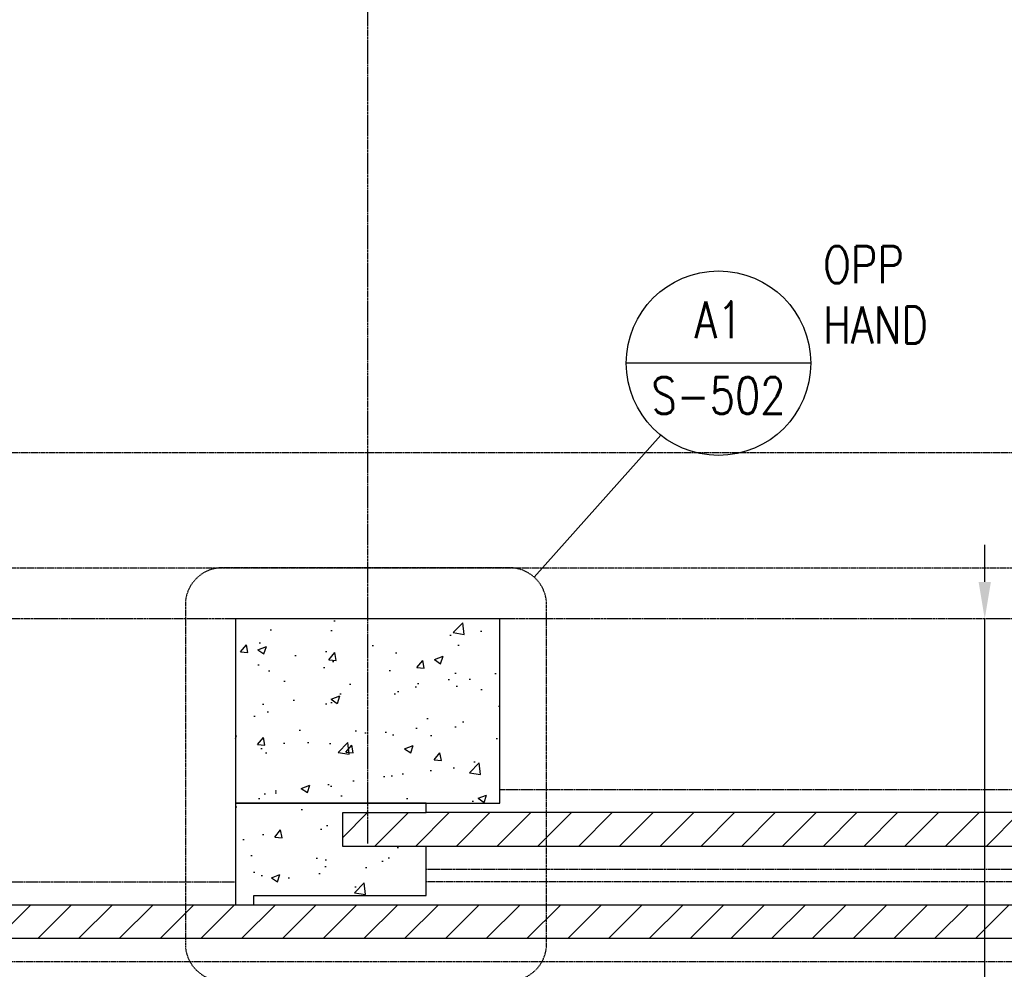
# Model space of a CAD drawing. Header units: inches. Extents: x -304 to 19841, y 463 to 1957.
# Tile 6 of 60: x 1685 to 2005, y 779 to 1088. Entities that reach past the tile are written whole.
import ezdxf
from ezdxf import colors
from ezdxf.entities.mleader import LeaderData, LeaderLine
from ezdxf.enums import TextEntityAlignment as Align
from ezdxf.math import Vec2, Vec3

# ---------------------------------------------------------------- set-up
doc = ezdxf.new("R2010")
doc.units = ezdxf.units.IN
doc.header["$MEASUREMENT"] = 0
for name, pattern in [('CENTER2', [1.125, 0.75, -0.125, 0.125, -0.125]), ('Dash', [0.25, 0.125, -0.125]), ('Grid Line 1_2_', [0.875, 0.5, -0.125, 0.125, -0.125]), ('HIDDEN', [0.375, 0.25, -0.125])]:
    doc.linetypes.add(name, pattern=pattern)
for name, color, linetype in [('A-FLOR-HDLN', 3, 'Dash'), ('A-WALL-PATT', 8, 'Continuous'), ('G-ANNO-REFR', 2, 'Continuous'), ('S-ANNO-DIMS', 1, 'Continuous'), ('S-ANNO-NOTE', 2, 'Continuous'), ('S-ANNO-SYMB', 2, 'Continuous'), ('S-ANNO-TEXT', 2, 'Continuous'), ('S-COLS', 53, 'Continuous'), ('S-DOOR-TRNCH', 173, 'Continuous'), ('S-GRID', 1, 'CENTER2')]:
    doc.layers.add(name, color=color, linetype=linetype)
doc.layers.add('S-DOOR-HTCH', color=9, linetype='Continuous', true_color=0x808080)
doc.layers.add('S-DOOR-OTLN', color=9, linetype='HIDDEN', true_color=0x808080)
doc.styles.add('AEC_COMN_TITLE', font='romans.shx', dxfattribs={"width": 0.8, "height": 0.1875})
doc.styles.add('Annotative', font='romans.shx', dxfattribs={"width": 0.8, "height": 0.125})
doc.styles.add('ROMANS', font='romans.shx', dxfattribs={"width": 0.8})
doc.dimstyles.new('Annotative', dxfattribs={"dimscale": 0, "dimtxt": 0.125, "dimasz": 0.125, "dimexe": 0.18, "dimexo": 0.0625, "dimgap": 0.09, "dimtad": 1, "dimdec": 3, "dimzin": 3, "dimdsep": 46, "dimlunit": 4, "dimtxsty": 'Annotative', "dimcen": 0.09, "dimclrt": 2, "dimazin": 2, "dimtfac": 1, "dimtdec": 3, "dimtmove": 1, "dimatfit": 0, "dimfxl": 1, "dimtfill": 1, "dimfrac": 2, "dimtolj": 1, "dimtzin": 0, "dimarcsym": 0})

# ---------------------------------------------------------------- blocks, each defined once
blk = doc.blocks.new('*D26')
at = {"layer": 'Defpoints', "color": 0, "transparency": 16777216}
for p in [(1990.28, 893.21), (1998.77, 893.21), (1990.28, 767.21)]:
    blk.add_point(p, dxfattribs=at)
at = {"layer": 'S-ANNO-DIMS', "color": 0, "lineweight": -2, "transparency": 16777216}
for p, q in [((1998.77, 905.21), (1998.77, 917.21)), ((1998.77, 767.21), (1998.77, 893.21)), ((1998.77, 767.21), (1998.77, 893.21)), ((1998.77, 678.04), (1998.77, 767.21)), ((1998.77, 755.21), (1998.77, 743.21))]:
    blk.add_line(p, q, dxfattribs=at)
at = {"layer": 'S-ANNO-DIMS', "color": 0, "transparency": 16777216}
for points in [[(1996.77, 905.21), (2000.77, 905.21), (1998.77, 893.21)], [(1996.77, 755.21), (2000.77, 755.21), (1998.77, 767.21)]]:
    blk.add_solid(points, dxfattribs=at)
at = {"layer": 'S-ANNO-DIMS', "color": 2, "lineweight": -3, "transparency": 16777216, "insert": (1974.13, 679.91), "char_height": 12, "width": 60.1647, "attachment_point": 1, "rotation": 90, "line_spacing_factor": 0.983083, "style": 'Annotative', "bg_fill": 3, "box_fill_scale": 1.25, "bg_fill_color": 256, "bg_fill_true_color": 13158600, "bg_fill_transparency": 0}
blk.add_mtext('\\A1;10\'-6"', dxfattribs=at)
blk = doc.blocks.new('Detail Callout AEC')
at = {"color": 0, "linetype": 'ByBlock', "lineweight": -3, "transparency": 16777216}
blk.add_line((0.25, 0), (-0.25, 0), dxfattribs=at)
blk.add_circle((0, 0), 0.25, dxfattribs=at)
at = {"color": 0, "linetype": 'ByBlock', "lineweight": -3, "transparency": 16777216, "style": 'AEC_COMN_TITLE'}
for tag, p in [('VIEWNUMBER', (0, 0.0508)), ('SHEETNUMBER', (0, -0.1263))]:
    blk.add_attdef(tag, text='', height=0.0938, dxfattribs=at).set_placement(p, align=Align.CENTER)

msp = doc.modelspace()

# ---------------------------------------------------------------- hatches: boundary and pattern name
at = {"layer": 'A-WALL-PATT', "lineweight": -3}
h = msp.add_hatch(dxfattribs=at)
h.set_pattern_fill('AR-CONC', color=8, scale=4, style=0)
h.set_pattern_definition([(50, (197.95, 842.81), (28.6904, -2.51009), [3, -33]), (355, (197.95, 842.81), (-5.55005, 30.0877), [2.4, -26.4]), (100.4514, (200.342, 842.6), (23.14035, 27.5776), [2.5496, -28.0457]), (46.1842, (197.95, 850.81), (42.68965, -6.62077), [4.5, -49.5]), (96.6356, (201.51, 850.26), (37.3865, 38.96474), [3.8244, -42.06855]), (351.1842, (197.95, 850.81), (37.3865, 38.96474), [3.6, -39.6]), (21, (201.95, 848.81), (23.87628, -16.10476), [3, -33]), (326, (201.95, 848.81), (9.7326, 29.006), [2.4, -26.4]), (71.4514, (203.94, 847.468), (33.6089, 12.90125), [2.5496, -28.0457]), (37.5, (197.951, 842.81), (0.486394, 13.315754), [0, -26.08, 0, -26.8, 0, -26.5]), (7.5, (197.951, 842.81), (10.52278, 15.77647), [0, -15.28, 0, -25.48, 0, -10.1]), (327.5, (189.031, 842.81), (21.352897, -0.902195), [0, -10, 0, -31.2, 0, -41.4]), (317.5, (185.031, 842.81), (23.32745, 4.0042), [0, -13, 0, -20.72, 0, -29.4])])
h.paths.add_polyline_path([(201.0774, 851.2059), (140.0774, 851.2025), (140.0774, 833.2093), (171.0774, 833.2127), (171.0774, 836.2059), (172.5774, 836.2059), (172.5774, 837.2059), (199.5774, 837.2059), (199.5774, 836.2059), (201.0774, 836.2059)])
h.paths.add_polyline_path([(193.0774, 861.622), (181.0774, 861.622), (181.0774, 851.2059), (193.0774, 851.2059)])
h.paths.add_polyline_path([(193.0774, 893.2059), (181.0774, 893.2059), (181.0774, 861.622), (193.0774, 861.622)])
h.paths.add_polyline_path([(193.0774, 1097.2059), (11.0774, 1097.2059), (11.0774, 893.2059), (23.0774, 893.2059), (23.0774, 1085.2059), (181.0774, 1085.2059), (181.0774, 893.2059), (193.0774, 893.2059)])
h.paths.add_polyline_path([(23.0774, 893.2059), (11.0774, 893.2059), (11.0774, 861.622), (23.0774, 861.622)])
h.paths.add_polyline_path([(23.0774, 861.622), (11.0774, 861.622), (11.0774, 851.2059), (23.0774, 851.2059)])
h.paths.add_polyline_path([(64.0774, 851.2059), (11.0774, 851.2059), (-159.1311, 851.2059), (-159.1311, 833.2127), (64.0774, 833.2127)])
edge = h.paths.add_edge_path()
edge.add_line((-159.1311, 851.2059), (-197.8781, 851.2059))
edge.add_arc((-185.9831, 849.622), 12, 172.414924, 180)
edge.add_line((-197.9831, 849.622), (-197.9831, 833.2059))
edge.add_line((-197.9831, 833.2059), (-159.1311, 833.2059))
edge.add_line((-159.1311, 833.2059), (-159.1311, 851.2059))
edge = h.paths.add_edge_path()
edge.add_arc((-185.9831, 849.622), 12, 172.414924, 180, ccw=False)
edge.add_line((-197.8781, 851.2059), (-285.9226, 851.2059))
edge.add_line((-285.9226, 851.2059), (-285.9226, 833.2059))
edge.add_line((-285.9226, 833.2059), (-197.9831, 833.2059))
edge.add_line((-197.9831, 833.2059), (-197.9831, 849.622))
h.paths.add_polyline_path([(2262.0774, 851.2059), (2201.0774, 851.2059), (2201.0774, 832.9579), (2262.0774, 832.9579)])
h.paths.add_polyline_path([(2221.0774, 1085.2059), (2379.0774, 1085.2059), (2379.0774, 851.2059), (2391.0774, 851.2059), (2391.0774, 1097.2059), (2209.0774, 1097.2059), (2209.0774, 851.2059), (2221.0774, 851.2059)])
h.paths.add_polyline_path([(2435.0774, 851.2059), (2338.0774, 851.2059), (2338.0774, 833.2127), (2435.0774, 833.2059)])
h.paths.add_polyline_path([(2505.4361, 851.2059), (2468.0203, 851.2059), (2468.0203, 849.4139), (2459.0203, 846.4139), (2477.0203, 840.4139), (2468.0203, 837.4139), (2468.0203, 833.2059), (2505.4361, 833.2059)])
h.paths.add_polyline_path([(2173.0774, 1513.2059), (229.0461, 1513.2059), (229.0461, 1132.5316), (229.0461, 947.2059), (249.0774, 947.2059), (249.0774, 1132.5316), (249.0774, 1493.2059), (2153.0774, 1493.2059), (2153.0774, 947.2059), (2173.0774, 947.2059), (2173.0774, 1121.1577)])
h.paths.add_polyline_path([(249.0774, 947.2059), (229.0461, 947.2059), (229.0461, 929.2059), (229.0461, 893.2059), (249.0774, 893.2059)])
h.paths.add_polyline_path([(2173.0774, 947.2059), (2153.0774, 947.2059), (2153.0774, 893.2059), (2173.0774, 893.2059)])
h = msp.add_hatch(dxfattribs=at)
h.set_pattern_fill('AR-CONC', color=8, scale=4, style=0)
h.set_pattern_definition([(50, (0, 0), (28.6904, -2.51009), [3, -33]), (355, (0, 0), (-5.55005, 30.0877), [2.4, -26.4]), (100.4514, (2.39, -0.21), (23.14035, 27.5776), [2.5496, -28.0457]), (46.1842, (0, 8), (42.68965, -6.6208), [4.5, -49.5]), (96.6356, (3.557, 7.45), (37.3865, 38.96474), [3.8244, -42.06855]), (351.1842, (0, 8), (37.3865, 38.9647), [3.6, -39.6]), (21, (4, 6), (23.87628, -16.10476), [3, -33]), (326, (4, 6), (9.7326, 29.006), [2.4, -26.4]), (71.4514, (5.99, 4.658), (33.6089, 12.90125), [2.5496, -28.0457]), (37.5, (0, 0), (0.486394, 13.315754), [0, -26.08, 0, -26.8, 0, -26.5]), (7.5, (0, 0), (10.52278, 15.77647), [0, -15.28, 0, -25.48, 0, -10.1]), (327.5, (-8.92, 0), (21.3529, -0.902195), [0, -10, 0, -31.2, 0, -41.4]), (317.5, (-12.92, 0), (23.32745, 4.0042), [0, -13, 0, -20.72, 0, -29.4])])
h.paths.add_polyline_path([(1755.0774, 833.2059), (1841.0774, 833.2059), (1841.0774, 893.2059), (1755.0774, 893.2059)])
h = msp.add_hatch(dxfattribs=at)
h.set_pattern_fill('AR-CONC', color=8, scale=4, style=0)
h.paths.add_polyline_path([(1817.0774, 819.2059), (1811.0774, 819.2059), (1789.9345, 819.2059), (1789.9345, 830.2059), (1811.0774, 830.2059), (1811.0774, 833.2059), (1755.0774, 833.2059), (1755.0774, 803.2059), (1761.0754, 803.2059), (1817.0774, 803.2059)])
h.paths.add_polyline_path([(1761.0774, 803.2059), (1755.0774, 803.2059), (1755.0774, 800.2059), (1761.0774, 800.2059)])
h = msp.add_hatch(dxfattribs=at)
h.set_pattern_fill('AR-CONC', color=256, scale=5, style=0)
h.paths.add_polyline_path([(1761.0774, 800.2059), (1761.0774, 803.2059), (1755.0774, 803.2059), (1755.0774, 800.2059)])
at = {"layer": 'S-DOOR-HTCH'}
h = msp.add_hatch(dxfattribs=at)
h.set_pattern_fill('ANSI31', color=256, scale=75)
h.paths.add_polyline_path([(1789.9345, 830.2059), (2435.0774, 830.2059), (2435.0774, 819.2059), (1789.9345, 819.2059)])
h = msp.add_hatch(dxfattribs=at)
h.set_pattern_fill('ANSI31', color=256, scale=75)
h.paths.add_polyline_path([(1391.9524, 800.2059), (2165.0595, 800.2059), (2165.0595, 789.2059), (1391.9524, 789.2059)])

# ---------------------------------------------------------------- linework, layer by layer
at = {"layer": 'A-FLOR-HDLN', "lineweight": -3}
msp.add_line((2201.0774, 947.2059), (201.0774, 947.2059), dxfattribs=at)
at = {"layer": 'S-ANNO-SYMB', "lineweight": -3}
msp.add_line((1852.2381, 906.7227), (1893.4516, 952.8763), dxfattribs=at)
at = {"layer": 'S-ANNO-SYMB', "linetype": 'Dash', "lineweight": -3}
msp.add_lwpolyline([(1738.7562, 787.4986, 0.41421356), (1750.7562, 775.4986), (1844.2454, 775.4986, 0.41421356), (1856.2454, 787.4986), (1856.2454, 897.7719, 0.41421356), (1844.2454, 909.7719), (1750.7562, 909.7719, 0.41421356), (1738.7562, 897.7719)], format="xyb", close=True, dxfattribs=at)
at = {"layer": 'S-COLS', "lineweight": -3}
msp.add_lwpolyline([(1755.0774, 893.2059), (1755.0774, 800.2059), (1761.0774, 800.2059), (1761.0774, 803.2059), (1817.0774, 803.2059), (1817.0774, 819.2059), (1789.9345, 819.2059), (1789.9345, 830.2059), (1817.0774, 830.2059), (1817.0774, 833.2059), (1755.0774, 833.2059), (1841.0774, 833.2059), (1841.0774, 893.2059)], close=True, dxfattribs=at)
at = {"layer": 'S-DOOR-OTLN', "lineweight": -3}
for p, q in [((1841.0774, 837.7059), (2153.0774, 837.7059)), ((2435.0774, 811.7059), (1817.0774, 811.7059)), ((1443.0774, 807.7059), (1755.0774, 807.7059))]:
    msp.add_line(p, q, dxfattribs=at)
at = {"layer": 'S-DOOR-TRNCH', "lineweight": -3}
for p, q in [((2435.0774, 830.2059), (1817.0774, 830.2059)), ((2435.0774, 819.2059), (1817.0774, 819.2059))]:
    msp.add_line(p, q, dxfattribs=at)
at = {"layer": 'S-GRID', "linetype": 'Grid Line 1_2_', "lineweight": -3}
for p, q in [((1798.0774, 820.1184), (1798.0774, 1751.9327)), ((2201.0774, 893.2059), (-261.1174, 893.2059))]:
    msp.add_line(p, q, dxfattribs=at)

# ---------------------------------------------------------------- block references
at = {"layer": 'G-ANNO-REFR', "lineweight": -3}
ref = msp.add_blockref('Detail Callout AEC', (1912.1702, 976.32), dxfattribs=dict(at, xscale=119.9997600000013, yscale=119.9997600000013, zscale=119.9997600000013))
ref.add_attrib('VIEWNUMBER', 'A1', dxfattribs={"layer": 'S-ANNO-TEXT', "color": 1, "transparency": 16777216, "height": 12, "style": 'ROMANS', "width": 0.8}).set_placement((1912.1702, 980.82), align=Align.BOTTOM_CENTER)
ref.add_attrib('SHEETNUMBER', 'S-502', dxfattribs={"layer": 'S-ANNO-TEXT', "color": 1, "transparency": 16777216, "height": 12, "style": 'ROMANS', "width": 0.8}).set_placement((1912.1702, 959.8101), align=Align.CENTER)

# ---------------------------------------------------------------- texts
at = {"layer": 'S-ANNO-SYMB', "lineweight": -3, "insert": (1946.1631, 998.5315), "char_height": 12, "width": 27.99874, "attachment_point": 4, "line_spacing_factor": 0.981704, "style": 'Annotative'}
msp.add_mtext('\\pxt3.2,6.4,9.6,12.8,16,19.2,22.4,25.6,28.8,32,35.2,38.4,41.6,44.8,48,51.2,54.4,57.6,60.8,64,67.2,70.4,73.6,76.8,80,83.2,86.4,89.6,92.8,96,99.2,102.4;OPP\\PHAND', dxfattribs=at)

# ---------------------------------------------------------------- next in the draw order: dimensions: what is measured, and where the dimension line sits
at = {"layer": 'S-ANNO-DIMS', "lineweight": -3}
dim = msp.add_linear_dim(base=(1998.7669, 893.2059), p1=(1990.2816, 767.2059), p2=(1990.2816, 893.2059), angle=90, dimstyle='Annotative', override={"dimpost": '\\X', "dimse1": 1, "dimse2": 1}, dxfattribs=at)
dim.commit()
dim.dimension.update_dxf_attribs({"geometry": '*D26', "text_midpoint": (1995.1339, 709.9945), "dimtype": 160})

# ---------------------------------------------------------------- next in the draw order: linework, layer by layer
at = {"layer": 'S-ANNO-SYMB', "linetype": 'Dash', "lineweight": -3}
msp.add_lwpolyline([(2529.3897, 610.9222), (2529.3897, 897.622, 0.41421356), (2517.3897, 909.622), (1189.5662, 909.622, 0.41421356), (1177.5662, 897.622), (1177.5662, 610.9222, 0.41421356), (1189.5662, 598.9222), (2517.3897, 598.9222, 0.41421356)], format="xyb", close=True, dxfattribs=at)
at = {"layer": 'S-DOOR-OTLN', "linetype": 'Dash'}
for points in [[(2165.0595, 800.2059), (2165.0595, 807.7059), (1817.0774, 807.7059)], [(1419.0774, 781.7059), (2165.0595, 781.7059), (2165.0595, 789.2059)]]:
    msp.add_lwpolyline(points, dxfattribs=at)
at = {"layer": 'S-DOOR-TRNCH', "lineweight": -3}
msp.add_lwpolyline([(1419.0774, 800.2059), (2165.0595, 800.2059), (2165.0595, 789.2059), (1419.0774, 789.2059)], dxfattribs=at)

# ---------------------------------------------------------------- next in the draw order: leaders
at = {"layer": 'S-ANNO-NOTE'}
ml = msp.add_multileader_mtext('Standard', dxfattribs=at)
ml.set_content('INDICATES INSIDE FACE OF PILASTER', color=256, style='Annotative')
ml.set_leader_properties(color=1, linetype='ByLayer', lineweight=-1)
ml.build(insert=Vec2(0, 0))
ml.multileader.update_dxf_attribs({"text_right_attachment_type": 3, "dogleg_length": 0.125, "arrow_head_size": 12, "scale": 96})
ctx = ml.context
ctx.base_point, ctx.scale, ctx.char_height, ctx.arrow_head_size, ctx.landing_gap_size, ctx.plane_origin = Vec3(-159.5896, 954.1618), 96, 12, 12, 8.64, Vec3(-129.9556, 912.9933)
ctx.right_attachment = 3
notes = []
notes.append((ctx, [(1, (1, 1, 0), (-171.5896, 954.1618), (1, 0), 12, [(0, [(-171.5896, 893.2059)], 0, [])])]))
ctx.mtext.insert, ctx.mtext.width, ctx.mtext.flow_direction = Vec3(-150.9496, 960.1618), 142.589744, 5
for ctx, leaders in notes:
    for number, flags, end, landing, length, lines in leaders:
        leader = LeaderData()
        leader.index, (leader.has_last_leader_line, leader.has_dogleg_vector, leader.attachment_direction) = number, flags
        leader.last_leader_point, leader.dogleg_vector, leader.dogleg_length = Vec3(end), Vec3(landing), length
        for number, points, colour, breaks in lines:
            line = LeaderLine()
            line.index, line.vertices, line.color, line.breaks = number, Vec3.list(points), colors.encode_raw_color(colour), breaks
            leader.lines.append(line)
        ctx.leaders.append(leader)

doc.saveas('drawing.dxf')
